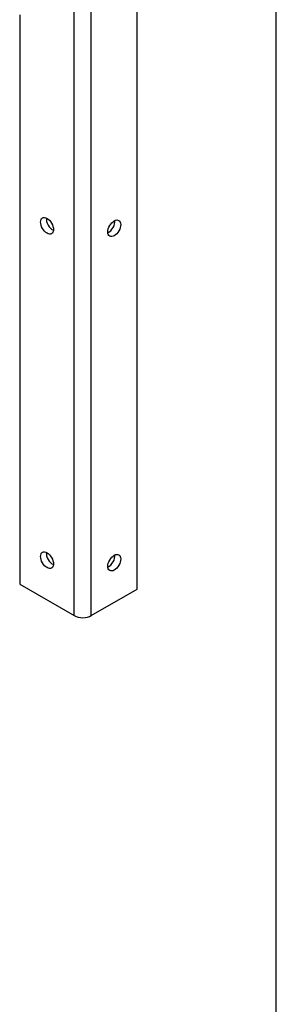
# Model space of a CAD drawing. Header units: inches. Extents: x 0.2 to 89.8, y -0.5 to 59.8.
# Tile 3 of 4: x 85.9 to 89.8, y 14.7 to 29.9. Entities that reach past the tile are written whole.
import ezdxf

# ---------------------------------------------------------------- set-up
doc = ezdxf.new("R2010")
doc.units = ezdxf.units.IN
doc.header["$MEASUREMENT"] = 0
doc.layers.add('COM55555-6', color=7, linetype='Continuous')
doc.layers.add('Default', color=7, linetype='Continuous')

# ---------------------------------------------------------------- blocks, each defined once
blk = doc.blocks.new('SE7')
at = {"layer": 'COM55555-6', "color": 7, "linetype": 'Continuous'}
for p, q in [((87.676347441, 21.093507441), (87.676347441, 32.5243686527)), ((86.70584338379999, 20.6842385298), (86.70584338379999, 32.0662008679)), ((86.9674728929, 20.6842385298), (86.9674728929, 32.1150997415)), ((85.8643863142, 29.9473922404), (85.8643863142, 21.1700539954)), ((85.8643863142, 21.1700539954), (86.70584338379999, 20.6842385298)), ((86.9674728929, 20.6842385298), (87.676347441, 21.093507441))]:
    blk.add_line(p, q, dxfattribs=at)
for centre, major_axis in [((86.285114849, 26.6936533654), (0.07025000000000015, -0.1216765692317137)), ((87.32191016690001, 26.6553800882), (-0.07025000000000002, -0.1216765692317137)), ((86.285114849, 21.5395186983), (0.07025000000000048, -0.1216765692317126)), ((87.32191016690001, 21.5012454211), (-0.07025000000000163, -0.121676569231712))]:
    blk.add_ellipse(centre, major_axis=major_axis, ratio=0.5773502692, dxfattribs=at)
for centre, major_axis, start_param, end_param in [((86.3735031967, 26.7446844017), (0.07025000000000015, -0.1216765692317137), 3.821985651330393, 5.60279230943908), ((87.23352181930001, 26.7064111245), (-0.07025000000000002, -0.1216765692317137), 0.680392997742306, 2.461199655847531), ((86.3735031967, 21.5905497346), (0.0702499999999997, -0.1216765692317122), 3.82198565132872, 5.602792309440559), ((87.23352181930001, 21.5522764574), (-0.07024999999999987, -0.1216765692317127), 0.6803929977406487, 2.461199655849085), ((86.8366581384, 20.7597644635), (0.1850000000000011, -7.683322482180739e-16), 3.926990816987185, 5.49778714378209)]:
    blk.add_ellipse(centre, major_axis=major_axis, ratio=0.5773502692, start_param=start_param, end_param=end_param, dxfattribs=at)
blk = doc.blocks.new('BORDER')
at = {"layer": 'Default', "color": 7, "linetype": 'Continuous'}
blk.add_line((0, 0), (0, 27.86), dxfattribs=at)

msp = doc.modelspace()

# ---------------------------------------------------------------- block references
at = {"layer": 'Default', "color": 7, "xscale": 2.14, "yscale": 2.14, "zscale": 2.14}
msp.add_blockref('BORDER', (89.8180341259, 0.1611890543), dxfattribs=at)
at = {"layer": 'Default'}
msp.add_blockref('SE7', (0, 0), dxfattribs=at)

doc.saveas('drawing.dxf')
